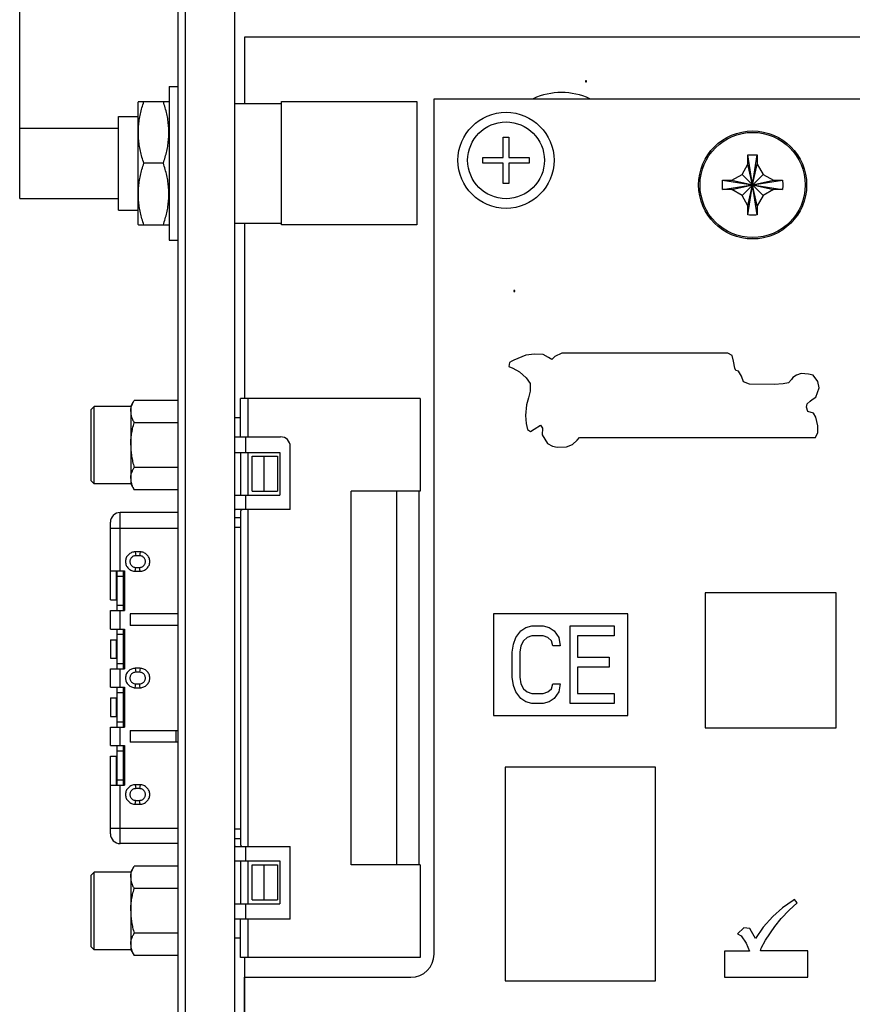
# Model space of a CAD drawing. Header units: inches. Extents: x 0 to 34, y 0 to 22.
# Tile 75 of 84: x 19 to 20.7, y 15 to 17. Entities that reach past the tile are written whole.
import ezdxf

# ---------------------------------------------------------------- set-up
doc = ezdxf.new("R2010")
doc.units = ezdxf.units.IN
doc.header["$LTSCALE"] = 1.87
doc.header["$MEASUREMENT"] = 0
doc.layers.get('0').update_dxf_attribs({"linetype": 'CONTINUOUS'})
doc.layers.add('DATUMCURVES', color=7, linetype='CONTINUOUS')
doc.layers.add('DIMENSIONS', color=7, linetype='CONTINUOUS')
doc.styles.get("Standard").update_dxf_attribs({"font": 'txt', "width": 0.8})
doc.dimstyles.new('DIMSTYLE_1', dxfattribs={"dimtxt": 0.125, "dimasz": 0.18, "dimexe": 0.18, "dimexo": 0.0625, "dimgap": 0.09, "dimtad": 0, "dimtih": 1, "dimtoh": 1, "dimdec": 3, "dimzin": 4, "dimdsep": 46, "dimtxsty": 'STANDARD', "dimblk": '_FILLED', "dimblk1": '_FILLED', "dimblk2": '_FILLED', "dimcen": 0.09, "dimadec": 0, "dimazin": 0, "dimtp": 0.005, "dimtm": 0.005, "dimtfac": 1, "dimtdec": 3, "dimtofl": 0, "dimtmove": 0, "dimatfit": 3, "dimldrblk": '_FILLED', "dimfxl": 1, "dimtolj": 1, "dimtzin": 4, "dimarcsym": 0})

# ---------------------------------------------------------------- blocks, each defined once
blk = doc.blocks.new('_FILLED')
at = {"color": 0, "linetype": 'BYBLOCK'}
blk.add_solid([(0, 0), (-1, 0.174), (-1, -0.174)], dxfattribs=at)
blk = doc.blocks.new('*D2')
at = {"layer": 'DIMENSIONS', "color": 2, "linetype": 'CONTINUOUS'}
for p, q in [((19.0052, 16.7636), (19.0052, 18.5183)), ((26.2074, 16.9), (26.2074, 18.5183)), ((19.0052, 18.3933), (21.8564, 18.3933)), ((26.2074, 18.3933), (23.4064, 18.3933))]:
    blk.add_line(p, q, dxfattribs=at)
at = {"layer": 'DIMENSIONS', "color": 2, "linetype": 'CONTINUOUS', "xscale": 0.18, "yscale": 0.18, "zscale": 0.18, "rotation": 180}
blk.add_blockref('_FILLED', (19.0052, 18.3933), dxfattribs=at)
at = {"layer": 'DIMENSIONS', "color": 2, "linetype": 'CONTINUOUS', "xscale": 0.18, "yscale": 0.18, "zscale": 0.18}
blk.add_blockref('_FILLED', (26.2074, 18.3933), dxfattribs=at)
at = {"layer": 'DIMENSIONS', "color": 2, "linetype": 'CONTINUOUS', "width": 0.8}
for s, p in [('7.202', (21.9189, 18.3308)), ('[', (22.5439, 18.3308)), ('182.94', (22.6439, 18.3308)), (']', (23.2439, 18.3308))]:
    blk.add_text(s, height=0.125, dxfattribs=at).set_placement(p)

msp = doc.modelspace()

# ---------------------------------------------------------------- linework, layer by layer
at = {"color": 7, "linetype": 'CONTINUOUS'}
for p, q in [((19.3412, 13.0787), (19.3412, 17.5217)), ((19.4412, 13.0758), (19.4412, 17.5217)), ((19.3262, 13.4017), (19.3262, 17.5117)), ((19.4612, 16.9571), (19.4612, 16.8226)), ((25.7622, 16.9571), (19.4612, 16.9571)), ((19.3082, 16.8571), (19.3082, 16.5451)), ((19.3082, 16.8571), (19.3262, 16.8571)), ((20.1522, 16.8681), (20.1522, 16.8661)), ((20.1542, 16.8681), (20.1522, 16.8681)), ((20.1522, 16.8661), (20.1542, 16.8661)), ((20.1542, 16.8661), (20.1542, 16.8681)), ((19.2457, 16.8261), (19.2452, 16.8251)), ((19.2452, 16.5771), (19.2452, 16.8251)), ((19.2457, 16.8261), (19.3076, 16.8261)), ((19.3082, 16.8251), (19.3076, 16.8261)), ((19.4412, 16.8226), (19.5362, 16.8226)), ((19.5362, 16.5761), (19.5362, 16.8261)), ((19.5362, 16.8261), (19.8102, 16.8261)), ((19.8102, 16.8261), (19.8102, 16.5761)), ((19.8452, 15.0971), (19.8452, 16.8321)), ((19.8452, 16.8321), (25.3412, 16.8321)), ((19.2052, 16.6061), (19.2052, 16.7961)), ((19.2052, 16.7961), (19.2452, 16.7961)), ((19.0052, 16.6296), (19.0052, 16.7726)), ((19.0052, 16.7726), (19.2052, 16.7726)), ((19.9853, 16.713), (19.9853, 16.7543)), ((19.9853, 16.7543), (19.9971, 16.7543)), ((19.9971, 16.7543), (19.9971, 16.713)), ((20.4817, 16.5962), (20.5006, 16.7179)), ((20.5006, 16.5962), (20.4817, 16.7179)), ((20.4817, 16.6991), (20.4817, 16.7173)), ((20.5007, 16.7173), (20.5007, 16.6991)), ((19.2964, 16.7011), (19.2569, 16.7011)), ((19.9439, 16.7012), (19.9439, 16.713)), ((19.9439, 16.713), (19.9853, 16.713)), ((19.9853, 16.7012), (19.9439, 16.7012)), ((19.9853, 16.6598), (19.9853, 16.7012)), ((19.9971, 16.713), (20.0384, 16.713)), ((19.9971, 16.7012), (19.9971, 16.6598)), ((20.0384, 16.7012), (19.9971, 16.7012)), ((20.0384, 16.713), (20.0384, 16.7012)), ((20.4698, 16.6785), (20.4817, 16.6991)), ((20.4817, 16.6151), (20.5007, 16.6991)), ((20.5007, 16.6151), (20.4817, 16.6991)), ((20.5007, 16.6991), (20.5126, 16.6785)), ((20.4492, 16.6666), (20.4698, 16.6785)), ((20.4698, 16.6357), (20.5126, 16.6785)), ((20.4698, 16.6785), (20.5126, 16.6357)), ((20.5126, 16.6785), (20.5332, 16.6666)), ((19.9971, 16.6598), (19.9853, 16.6598)), ((20.4303, 16.6665), (20.552, 16.6476)), ((20.4303, 16.6476), (20.552, 16.6665)), ((20.4309, 16.6666), (20.4492, 16.6666)), ((20.4492, 16.6666), (20.5332, 16.6476)), ((20.4492, 16.6476), (20.5332, 16.6666)), ((20.5332, 16.6666), (20.5514, 16.6666)), ((20.4492, 16.6476), (20.4309, 16.6476)), ((20.4698, 16.6357), (20.4492, 16.6476)), ((20.4817, 16.6151), (20.4698, 16.6357)), ((20.5126, 16.6357), (20.5007, 16.6151)), ((20.5332, 16.6476), (20.5126, 16.6357)), ((20.5514, 16.6476), (20.5332, 16.6476)), ((19.0052, 16.6296), (19.2052, 16.6296)), ((20.4817, 16.5968), (20.4817, 16.6151)), ((20.5007, 16.6151), (20.5007, 16.5968)), ((19.2052, 16.6061), (19.2452, 16.6061)), ((19.2457, 16.5761), (19.2452, 16.5771)), ((19.2457, 16.5761), (19.3076, 16.5761)), ((19.3082, 16.5771), (19.3076, 16.5761)), ((19.4412, 16.5796), (19.5362, 16.5796)), ((19.4612, 16.5796), (19.4612, 16.224)), ((19.8102, 16.5761), (19.5362, 16.5761)), ((19.3082, 16.5451), (19.3262, 16.5451)), ((20.0072, 16.4431), (20.0072, 16.4411)), ((20.0092, 16.4431), (20.0072, 16.4431)), ((20.0072, 16.4411), (20.0092, 16.4411)), ((20.0092, 16.4411), (20.0092, 16.4431)), ((20.1045, 16.3159), (20.09, 16.3093)), ((20.4408, 16.3159), (20.1045, 16.3159)), ((20.4494, 16.3113), (20.4408, 16.3159)), ((19.9981, 16.2967), (19.9968, 16.2888)), ((20.0028, 16.2994), (19.9981, 16.2967)), ((20.0067, 16.302), (20.0028, 16.2994)), ((20.0312, 16.3119), (20.0067, 16.302)), ((20.049, 16.3139), (20.0312, 16.3119)), ((20.0662, 16.3132), (20.049, 16.3139)), ((20.0774, 16.3073), (20.0662, 16.3132)), ((20.084, 16.3033), (20.0774, 16.3073)), ((20.09, 16.3093), (20.084, 16.3033)), ((20.4527, 16.3), (20.4494, 16.3113)), ((20.4553, 16.2855), (20.4527, 16.3)), ((19.9968, 16.2888), (20.0048, 16.2855)), ((20.0048, 16.2855), (20.0186, 16.2782)), ((20.0186, 16.2782), (20.0318, 16.2657)), ((20.4573, 16.2809), (20.4553, 16.2855)), ((20.4626, 16.2795), (20.4573, 16.2809)), ((20.4685, 16.2696), (20.4626, 16.2795)), ((20.0318, 16.2657), (20.0404, 16.2544)), ((20.4725, 16.2577), (20.4685, 16.2696)), ((20.4851, 16.2531), (20.4725, 16.2577)), ((20.5637, 16.2558), (20.5531, 16.2538)), ((20.5703, 16.2624), (20.5637, 16.2558)), ((20.5729, 16.2663), (20.5703, 16.2624)), ((20.5802, 16.271), (20.5729, 16.2663)), ((20.5894, 16.2749), (20.5802, 16.271)), ((20.6046, 16.2736), (20.5894, 16.2749)), ((20.6139, 16.271), (20.6046, 16.2736)), ((20.6231, 16.2584), (20.6139, 16.271)), ((20.6264, 16.2459), (20.6231, 16.2584)), ((20.0404, 16.2392), (20.0371, 16.2254)), ((20.0404, 16.2544), (20.0404, 16.2392)), ((20.5346, 16.2525), (20.4851, 16.2531)), ((20.5531, 16.2538), (20.5346, 16.2525)), ((20.6192, 16.2267), (20.6264, 16.2459)), ((19.2302, 16.208), (19.2372, 16.2202)), ((19.3262, 16.2202), (19.2372, 16.2202)), ((19.453, 16.1462), (19.4529, 16.224)), ((19.8171, 16.224), (19.4529, 16.224)), ((19.4687, 16.1462), (19.4687, 16.224)), ((19.8171, 16.224), (19.8171, 16.036)), ((20.0371, 16.2254), (20.0325, 16.2115)), ((20.602, 16.2135), (20.6079, 16.2188)), ((20.6079, 16.2188), (20.6119, 16.2221)), ((20.6119, 16.2221), (20.6192, 16.2267)), ((19.1502, 16.202), (19.1562, 16.208)), ((19.1502, 16.057), (19.1502, 16.202)), ((19.1562, 16.051), (19.1562, 16.208)), ((19.2302, 16.208), (19.1562, 16.208)), ((19.2302, 16.208), (19.2302, 16.051)), ((20.0325, 16.2115), (20.0305, 16.1897)), ((20.6007, 16.2062), (20.602, 16.2135)), ((20.6033, 16.1976), (20.6007, 16.2062)), ((20.6146, 16.1943), (20.6033, 16.1976)), ((19.4529, 16.1845), (19.4412, 16.1845)), ((20.0305, 16.1897), (20.0318, 16.1732)), ((20.6192, 16.1864), (20.6146, 16.1943)), ((20.6231, 16.1686), (20.6192, 16.1864)), ((19.3262, 16.1748), (19.2372, 16.1748)), ((20.0318, 16.1732), (20.0345, 16.1613)), ((20.0345, 16.1613), (20.0411, 16.1573)), ((20.0411, 16.1573), (20.0484, 16.1619)), ((20.0484, 16.1619), (20.0609, 16.1699)), ((20.0609, 16.1699), (20.0649, 16.1639)), ((20.0649, 16.1639), (20.0642, 16.1501)), ((20.6231, 16.1553), (20.6231, 16.1686)), ((19.4412, 16.1462), (19.5341, 16.1462)), ((19.4628, 16.1462), (19.4628, 16.1147)), ((20.0642, 16.1501), (20.0754, 16.1329)), ((20.1257, 16.1309), (20.1356, 16.1395)), ((20.1356, 16.1395), (20.1402, 16.1448)), ((20.1402, 16.1448), (20.6185, 16.1448)), ((20.6185, 16.1448), (20.6231, 16.1553)), ((19.5538, 15.9986), (19.5538, 16.1266)), ((20.0754, 16.1329), (20.0854, 16.1276)), ((20.0854, 16.1276), (20.0946, 16.1256)), ((20.0946, 16.1256), (20.1138, 16.1263)), ((20.1138, 16.1263), (20.1257, 16.1309)), ((19.4412, 16.1147), (19.5327, 16.1147)), ((19.453, 16.1147), (19.453, 16.0281)), ((19.4687, 16.0281), (19.4687, 16.1147)), ((19.4766, 16.036), (19.4766, 16.1069)), ((19.4766, 16.1069), (19.5277, 16.1069)), ((19.5002, 16.1069), (19.5002, 16.036)), ((19.5277, 16.1069), (19.5277, 16.036)), ((19.5327, 16.1147), (19.5327, 16.0281)), ((19.3262, 16.0842), (19.2372, 16.0842)), ((19.1502, 16.057), (19.1562, 16.051)), ((19.2302, 16.051), (19.1562, 16.051)), ((19.2302, 16.051), (19.2372, 16.0389)), ((19.3262, 16.0389), (19.2372, 16.0389)), ((19.4766, 16.036), (19.5277, 16.036)), ((19.6773, 15.2781), (19.6773, 16.036)), ((19.8171, 16.036), (19.6773, 16.036)), ((19.7699, 15.2781), (19.7699, 16.036)), ((19.8152, 15.2781), (19.8152, 16.036)), ((19.4412, 16.0281), (19.5327, 16.0281)), ((19.4628, 16.0281), (19.4628, 15.9986)), ((19.5538, 15.9986), (19.4426, 15.9986)), ((19.4687, 15.3155), (19.4687, 15.9986)), ((19.2089, 15.8746), (19.2089, 15.9927)), ((19.3262, 15.9927), (19.2089, 15.9927)), ((19.4412, 15.9829), (19.453, 15.9829)), ((19.453, 15.9907), (19.453, 15.3234)), ((19.1892, 15.8155), (19.1892, 15.973)), ((19.1892, 15.9612), (19.3262, 15.9612)), ((19.4412, 15.9632), (19.453, 15.9632)), ((19.2394, 15.913), (19.2404, 15.9051)), ((19.2492, 15.913), (19.2394, 15.913)), ((19.2482, 15.9051), (19.2404, 15.9051)), ((19.2492, 15.913), (19.2482, 15.9051)), ((19.2394, 15.8736), (19.2404, 15.8815)), ((19.2404, 15.8815), (19.2482, 15.8815)), ((19.2492, 15.8736), (19.2482, 15.8815)), ((19.1892, 15.8746), (19.2177, 15.8746)), ((19.201, 15.8746), (19.201, 15.8155)), ((19.2029, 15.7939), (19.2029, 15.8746)), ((19.2029, 15.8638), (19.2147, 15.8638)), ((19.2147, 15.8746), (19.2147, 15.7939)), ((19.2177, 15.8746), (19.2177, 15.7939)), ((19.2394, 15.8736), (19.2492, 15.8736)), ((20.3949, 15.8301), (20.3949, 15.5559)), ((20.6607, 15.8301), (20.3949, 15.8301)), ((20.6607, 15.5559), (20.6607, 15.8301)), ((19.1892, 15.8155), (19.2029, 15.8155)), ((19.2029, 15.8047), (19.2147, 15.8047)), ((19.1892, 15.7565), (19.1892, 15.7939)), ((19.1892, 15.7939), (19.2177, 15.7939)), ((19.2089, 15.7565), (19.2089, 15.7939)), ((19.2288, 15.787), (19.2288, 15.7634)), ((19.3262, 15.787), (19.2288, 15.787)), ((19.9655, 15.7876), (19.9655, 15.5811)), ((20.2379, 15.7876), (19.9655, 15.7876)), ((20.2379, 15.5811), (20.2379, 15.7876)), ((19.1892, 15.7565), (19.2177, 15.7565)), ((19.2029, 15.6758), (19.2029, 15.7565)), ((19.2147, 15.7565), (19.2147, 15.6758)), ((19.2177, 15.7565), (19.2177, 15.6758)), ((19.3262, 15.7634), (19.2288, 15.7634)), ((19.2029, 15.7457), (19.2147, 15.7457)), ((19.1892, 15.7348), (19.1892, 15.6974)), ((19.1892, 15.7348), (19.2029, 15.7348)), ((19.201, 15.7348), (19.201, 15.6974)), ((19.1892, 15.6974), (19.2029, 15.6974)), ((19.2029, 15.6866), (19.2147, 15.6866)), ((19.2394, 15.6768), (19.2404, 15.6689)), ((19.2492, 15.6768), (19.2394, 15.6768)), ((19.2492, 15.6768), (19.2482, 15.6689)), ((19.1892, 15.6384), (19.1892, 15.6758)), ((19.1892, 15.6758), (19.2177, 15.6758)), ((19.2089, 15.6384), (19.2089, 15.6758)), ((19.2482, 15.6689), (19.2404, 15.6689)), ((19.1892, 15.6384), (19.2177, 15.6384)), ((19.2029, 15.5577), (19.2029, 15.6384)), ((19.2147, 15.6384), (19.2147, 15.5577)), ((19.2177, 15.6384), (19.2177, 15.5577)), ((19.2394, 15.6374), (19.2404, 15.6453)), ((19.2394, 15.6374), (19.2492, 15.6374)), ((19.2404, 15.6453), (19.2482, 15.6453)), ((19.2492, 15.6374), (19.2482, 15.6453)), ((19.1892, 15.6167), (19.1892, 15.5793)), ((19.1892, 15.6167), (19.2029, 15.6167)), ((19.201, 15.6167), (19.201, 15.5793)), ((19.2029, 15.6275), (19.2147, 15.6275)), ((19.1892, 15.5793), (19.2029, 15.5793)), ((19.9655, 15.5811), (20.2379, 15.5811)), ((19.1892, 15.5203), (19.1892, 15.5577)), ((19.1892, 15.5577), (19.2177, 15.5577)), ((19.2029, 15.5685), (19.2147, 15.5685)), ((19.2089, 15.5203), (19.2089, 15.5577)), ((19.2288, 15.5508), (19.2288, 15.5272)), ((19.2288, 15.5508), (19.3262, 15.5508)), ((19.3224, 15.5272), (19.3224, 15.5508)), ((20.3949, 15.5559), (20.6607, 15.5559)), ((19.1892, 15.5203), (19.2177, 15.5203)), ((19.2029, 15.4396), (19.2029, 15.5203)), ((19.2147, 15.5203), (19.2147, 15.4396)), ((19.2177, 15.5203), (19.2177, 15.4396)), ((19.3262, 15.5272), (19.2288, 15.5272)), ((19.1892, 15.3411), (19.1892, 15.4986)), ((19.1892, 15.4986), (19.2029, 15.4986)), ((19.201, 15.4986), (19.201, 15.4396)), ((19.2029, 15.5094), (19.2147, 15.5094)), ((19.9894, 15.4763), (19.9894, 15.0432)), ((20.2944, 15.4763), (19.9894, 15.4763)), ((20.2944, 15.0432), (20.2944, 15.4763)), ((19.1892, 15.4396), (19.2177, 15.4396)), ((19.2029, 15.4504), (19.2147, 15.4504)), ((19.2089, 15.3214), (19.2089, 15.4396)), ((19.2394, 15.4405), (19.2404, 15.4327)), ((19.2492, 15.4405), (19.2394, 15.4405)), ((19.2492, 15.4405), (19.2482, 15.4327)), ((19.2482, 15.4327), (19.2404, 15.4327)), ((19.2394, 15.4012), (19.2404, 15.409)), ((19.2394, 15.4012), (19.2492, 15.4012)), ((19.2404, 15.409), (19.2482, 15.409)), ((19.2492, 15.4012), (19.2482, 15.409)), ((19.1892, 15.3529), (19.3262, 15.3529)), ((19.4412, 15.351), (19.453, 15.351)), ((19.3262, 15.3214), (19.2089, 15.3214)), ((19.4412, 15.3313), (19.453, 15.3313)), ((19.4426, 15.3155), (19.5538, 15.3155)), ((19.4628, 15.3155), (19.4628, 15.286)), ((19.5538, 15.1679), (19.5538, 15.3155)), ((19.4412, 15.286), (19.5327, 15.286)), ((19.453, 15.286), (19.453, 15.1994)), ((19.4687, 15.1994), (19.4687, 15.286)), ((19.4766, 15.2073), (19.4766, 15.2781)), ((19.4766, 15.2781), (19.5277, 15.2781)), ((19.5002, 15.2781), (19.5002, 15.2073)), ((19.5277, 15.2781), (19.5277, 15.2073)), ((19.5327, 15.286), (19.5327, 15.1994)), ((19.8171, 15.2781), (19.6773, 15.2781)), ((19.8171, 15.2781), (19.8171, 15.0901)), ((19.1502, 15.2571), (19.1562, 15.2631)), ((19.1502, 15.1121), (19.1502, 15.2571)), ((19.1562, 15.1061), (19.1562, 15.2631)), ((19.2302, 15.2631), (19.1562, 15.2631)), ((19.2302, 15.2631), (19.2372, 15.2753)), ((19.2302, 15.2631), (19.2302, 15.1061)), ((19.3262, 15.2753), (19.2372, 15.2753)), ((19.3262, 15.23), (19.2372, 15.23)), ((19.4412, 15.1994), (19.5327, 15.1994)), ((19.4628, 15.1994), (19.4628, 15.1679)), ((19.4766, 15.2073), (19.5277, 15.2073)), ((20.5732, 15.2061), (20.5517, 15.1911)), ((20.5652, 15.1861), (20.5812, 15.2011)), ((20.5762, 15.2081), (20.5732, 15.2061)), ((20.5812, 15.2011), (20.5762, 15.2081)), ((20.5517, 15.1911), (20.5322, 15.1731)), ((20.5492, 15.1691), (20.5652, 15.1861)), ((19.5538, 15.1679), (19.4412, 15.1679)), ((19.4529, 15.0901), (19.453, 15.1679)), ((19.4687, 15.0901), (19.4687, 15.1679)), ((20.5322, 15.1731), (20.5127, 15.1521)), ((20.5362, 15.1531), (20.5492, 15.1691)), ((19.3262, 15.1393), (19.2372, 15.1393)), ((20.4732, 15.1501), (20.4607, 15.1381)), ((20.4607, 15.1381), (20.4682, 15.1341)), ((20.4852, 15.1491), (20.4732, 15.1501)), ((20.4892, 15.1431), (20.4852, 15.1491)), ((20.4969, 15.1291), (20.4892, 15.1431)), ((20.5127, 15.1521), (20.4969, 15.1291)), ((20.5172, 15.1251), (20.5362, 15.1531)), ((19.4529, 15.1296), (19.4412, 15.1296)), ((20.4682, 15.1341), (20.4782, 15.1191)), ((20.4782, 15.1191), (20.4847, 15.1028)), ((20.5082, 15.1091), (20.5172, 15.1251)), ((19.1502, 15.1121), (19.1562, 15.1061)), ((19.2302, 15.1061), (19.1562, 15.1061)), ((19.2302, 15.1061), (19.2372, 15.094)), ((20.4342, 15.1028), (20.4342, 15.0507)), ((20.4847, 15.1028), (20.4342, 15.1028)), ((20.5072, 15.1041), (20.5082, 15.1091)), ((20.6033, 15.1041), (20.5072, 15.1041)), ((20.6033, 15.0507), (20.6033, 15.1041)), ((19.3262, 15.094), (19.2372, 15.094)), ((19.8171, 15.0901), (19.4529, 15.0901)), ((19.4612, 15.0901), (19.4612, 13.4301)), ((19.4612, 13.4821), (19.4612, 15.0501)), ((19.4612, 15.0501), (19.7982, 15.0501)), ((19.4612, 15.0501), (19.7982, 15.0501)), ((19.9894, 15.0432), (20.2944, 15.0432)), ((20.4342, 15.0507), (20.6033, 15.0507))]:
    msp.add_line(p, q, dxfattribs=at)
for centre, radius in [((19.9912, 16.7071), 0.0974), ((19.9912, 16.7071), 0.0778), ((20.4912, 16.6571), 0.1095), ((20.4912, 16.6571), 0.1067)]:
    msp.add_circle(centre, radius, dxfattribs=at)
for centre, radius, start, end in [((20.1037, 16.7071), 0.1375, 65.39, 114.61), ((19.5341, 16.1266), 0.0197, 0, 90), ((19.2089, 15.973), 0.0197, 90, 180), ((19.2089, 15.3411), 0.0197, 180, 270), ((19.7982, 15.0971), 0.047, 270, 360), ((19.7982, 15.0971), 0.047, 270, 360)]:
    msp.add_arc(centre, radius, start, end, dxfattribs=at)
for points, knots in [([(19.2569, 16.7011), (19.2555, 16.7052), (19.253, 16.7134), (19.2499, 16.7258), (19.2475, 16.7383), (19.2461, 16.7509), (19.2456, 16.7636), (19.2461, 16.7762), (19.2475, 16.7888), (19.2499, 16.8013), (19.253, 16.8137), (19.2555, 16.822), (19.2569, 16.8261)], [0, 0, 0, 0, 0.102026, 0.20215, 0.301632, 0.40087, 0.5, 0.59913, 0.698368, 0.79785, 0.897974, 1, 1, 1, 1]), ([(19.2964, 16.7011), (19.2978, 16.7052), (19.3003, 16.7134), (19.3035, 16.7258), (19.3058, 16.7383), (19.3073, 16.7509), (19.3077, 16.7636), (19.3073, 16.7762), (19.3058, 16.7888), (19.3035, 16.8013), (19.3003, 16.8137), (19.2978, 16.822), (19.2964, 16.8261)], [0, 0, 0, 0, 0.102026, 0.20215, 0.301632, 0.40087, 0.5, 0.59913, 0.698368, 0.79785, 0.897974, 1, 1, 1, 1]), ([(20.4817, 16.7179), (20.4838, 16.718), (20.488, 16.7181), (20.4943, 16.7181), (20.4985, 16.718), (20.5006, 16.7179)], [0, 0, 0, 0, 0.332868, 0.667132, 1, 1, 1, 1]), ([(20.4817, 16.7173), (20.4817, 16.7174), (20.4817, 16.7176), (20.4817, 16.7178), (20.4817, 16.7179)], [0, 0, 0, 0, 0.49984, 1, 1, 1, 1]), ([(20.5006, 16.7179), (20.5006, 16.7178), (20.5006, 16.7176), (20.5007, 16.7174), (20.5007, 16.7173)], [0, 0, 0, 0, 0.500165, 1, 1, 1, 1]), ([(19.2569, 16.5761), (19.2555, 16.5802), (19.253, 16.5884), (19.2499, 16.6008), (19.2475, 16.6133), (19.2461, 16.6259), (19.2456, 16.6386), (19.2461, 16.6512), (19.2475, 16.6638), (19.2499, 16.6763), (19.253, 16.6887), (19.2555, 16.697), (19.2569, 16.7011)], [0, 0, 0, 0, 0.102026, 0.20215, 0.301632, 0.40087, 0.5, 0.59913, 0.698368, 0.79785, 0.897974, 1, 1, 1, 1]), ([(19.2964, 16.5761), (19.2978, 16.5802), (19.3003, 16.5884), (19.3035, 16.6008), (19.3058, 16.6133), (19.3073, 16.6259), (19.3077, 16.6386), (19.3073, 16.6512), (19.3058, 16.6638), (19.3035, 16.6763), (19.3003, 16.6887), (19.2978, 16.697), (19.2964, 16.7011)], [0, 0, 0, 0, 0.102026, 0.20215, 0.301632, 0.40087, 0.5, 0.59913, 0.698368, 0.79785, 0.897974, 1, 1, 1, 1]), ([(20.4302, 16.6571), (20.4302, 16.6581), (20.4302, 16.6602), (20.4302, 16.6634), (20.4303, 16.6655), (20.4303, 16.6665)], [0, 0, 0, 0, 0.334929, 0.668171, 1, 1, 1, 1]), ([(20.4303, 16.6476), (20.4303, 16.6486), (20.4302, 16.6507), (20.4302, 16.6539), (20.4302, 16.656), (20.4302, 16.6571)], [0, 0, 0, 0, 0.331756, 0.665006, 1, 1, 1, 1]), ([(20.4303, 16.6665), (20.4304, 16.6666), (20.4306, 16.6666), (20.4308, 16.6666), (20.4309, 16.6666)], [0, 0, 0, 0, 0.500165, 1, 1, 1, 1]), ([(20.5514, 16.6666), (20.5515, 16.6666), (20.5517, 16.6666), (20.5519, 16.6666), (20.552, 16.6665)], [0, 0, 0, 0, 0.500074, 1, 1, 1, 1]), ([(20.552, 16.6665), (20.552, 16.6655), (20.5521, 16.6634), (20.5521, 16.6602), (20.5522, 16.6581), (20.5522, 16.6571)], [0, 0, 0, 0, 0.331756, 0.665006, 1, 1, 1, 1]), ([(20.5522, 16.6571), (20.5522, 16.656), (20.5521, 16.6539), (20.5521, 16.6507), (20.552, 16.6486), (20.552, 16.6476)], [0, 0, 0, 0, 0.334929, 0.668171, 1, 1, 1, 1]), ([(20.4309, 16.6476), (20.4308, 16.6476), (20.4306, 16.6476), (20.4304, 16.6476), (20.4303, 16.6476)], [0, 0, 0, 0, 0.500074, 1, 1, 1, 1]), ([(20.552, 16.6476), (20.5519, 16.6476), (20.5517, 16.6476), (20.5515, 16.6476), (20.5514, 16.6476)], [0, 0, 0, 0, 0.49993, 1, 1, 1, 1]), ([(20.4817, 16.5962), (20.4817, 16.5963), (20.4817, 16.5965), (20.4817, 16.5967), (20.4817, 16.5968)], [0, 0, 0, 0, 0.49996, 1, 1, 1, 1]), ([(20.5006, 16.5962), (20.4985, 16.5962), (20.4943, 16.5961), (20.488, 16.5961), (20.4838, 16.5962), (20.4817, 16.5962)], [0, 0, 0, 0, 0.332868, 0.667132, 1, 1, 1, 1]), ([(20.5007, 16.5968), (20.5007, 16.5967), (20.5006, 16.5965), (20.5006, 16.5963), (20.5006, 16.5962)], [0, 0, 0, 0, 0.500045, 1, 1, 1, 1]), ([(19.2302, 16.1975), (19.2302, 16.1994), (19.2305, 16.2031), (19.2319, 16.2088), (19.2341, 16.2145), (19.2361, 16.2182), (19.2372, 16.2202)], [0, 0, 0, 0, 0.232409, 0.47134, 0.724197, 1, 1, 1, 1]), ([(19.2302, 16.1975), (19.2302, 16.1956), (19.2305, 16.1919), (19.2319, 16.1862), (19.2341, 16.1805), (19.2361, 16.1767), (19.2372, 16.1748)], [0, 0, 0, 0, 0.232484, 0.471435, 0.724204, 1, 1, 1, 1]), ([(19.2302, 16.1295), (19.2302, 16.1332), (19.2305, 16.1407), (19.2318, 16.1519), (19.2341, 16.1633), (19.2361, 16.1709), (19.2372, 16.1748)], [0, 0, 0, 0, 0.241721, 0.485718, 0.736202, 1, 1, 1, 1]), ([(19.2302, 16.1295), (19.2302, 16.1258), (19.2305, 16.1184), (19.2318, 16.1071), (19.2341, 16.0957), (19.2361, 16.0881), (19.2372, 16.0842)], [0, 0, 0, 0, 0.241798, 0.485814, 0.736209, 1, 1, 1, 1]), ([(19.2302, 16.0615), (19.2302, 16.0634), (19.2305, 16.0672), (19.2319, 16.0728), (19.2341, 16.0785), (19.2361, 16.0823), (19.2372, 16.0842)], [0, 0, 0, 0, 0.232409, 0.47134, 0.724197, 1, 1, 1, 1]), ([(19.2302, 16.0615), (19.2302, 16.0597), (19.2304, 16.0562), (19.2312, 16.0529), (19.2317, 16.0514)], [0, 0, 0, 0, 0.541599, 1, 1, 1, 1]), ([(19.2317, 16.0514), (19.2317, 16.051), (19.2324, 16.0488), (19.2341, 16.0445), (19.2361, 16.0408), (19.2372, 16.0389)], [0, 0, 0, 0, 0.073903, 0.516779, 1, 1, 1, 1]), ([(19.4416, 15.9979), (19.4417, 15.9981), (19.442, 15.9985), (19.4424, 15.9986), (19.4426, 15.9986)], [0, 0, 0, 0, 0.527974, 1, 1, 1, 1]), ([(19.4569, 15.9986), (19.4564, 15.9986), (19.4555, 15.9986), (19.4543, 15.9981), (19.4535, 15.9973), (19.4531, 15.996), (19.453, 15.9945), (19.453, 15.9927), (19.453, 15.9914), (19.453, 15.9907)], [0, 0, 0, 0, 0.148679, 0.259657, 0.359721, 0.477042, 0.626659, 0.805712, 1, 1, 1, 1]), ([(19.2394, 15.913), (19.2381, 15.913), (19.2356, 15.9127), (19.2319, 15.9116), (19.2284, 15.9097), (19.2254, 15.9072), (19.2229, 15.9043), (19.2211, 15.901), (19.22, 15.8972), (19.2197, 15.8933), (19.22, 15.8893), (19.2211, 15.8856), (19.2229, 15.8823), (19.2254, 15.8793), (19.2284, 15.8769), (19.2319, 15.875), (19.2356, 15.8739), (19.2381, 15.8736), (19.2394, 15.8736)], [0, 0, 0, 0, 0.061086, 0.124222, 0.18846, 0.25193, 0.31259, 0.372954, 0.435402, 0.500097, 0.564803, 0.627244, 0.687469, 0.748077, 0.811537, 0.875778, 0.938914, 1, 1, 1, 1]), ([(19.2404, 15.9051), (19.2395, 15.9051), (19.2377, 15.9049), (19.2352, 15.904), (19.2329, 15.9026), (19.231, 15.9007), (19.2297, 15.8985), (19.2288, 15.896), (19.2285, 15.8933), (19.2288, 15.8906), (19.2297, 15.8881), (19.231, 15.8859), (19.2329, 15.884), (19.2352, 15.8826), (19.2377, 15.8817), (19.2395, 15.8815), (19.2404, 15.8815)], [0, 0, 0, 0, 0.07091, 0.143083, 0.216014, 0.28669, 0.356144, 0.426725, 0.500002, 0.573281, 0.643861, 0.713313, 0.783987, 0.856917, 0.92909, 1, 1, 1, 1]), ([(19.2482, 15.8815), (19.2491, 15.8815), (19.2509, 15.8817), (19.2534, 15.8826), (19.2557, 15.884), (19.2576, 15.8859), (19.259, 15.8881), (19.2598, 15.8906), (19.2601, 15.8933), (19.2598, 15.896), (19.259, 15.8985), (19.2576, 15.9007), (19.2557, 15.9026), (19.2534, 15.904), (19.2509, 15.9049), (19.2491, 15.9051), (19.2482, 15.9051)], [0, 0, 0, 0, 0.07091, 0.143083, 0.216014, 0.28669, 0.356144, 0.426725, 0.500002, 0.573281, 0.643861, 0.713313, 0.783987, 0.856917, 0.92909, 1, 1, 1, 1]), ([(19.2492, 15.8736), (19.2505, 15.8736), (19.253, 15.8739), (19.2568, 15.875), (19.2603, 15.8769), (19.2633, 15.8793), (19.2657, 15.8823), (19.2675, 15.8856), (19.2686, 15.8893), (19.2689, 15.8933), (19.2686, 15.8972), (19.2675, 15.901), (19.2657, 15.9043), (19.2633, 15.9072), (19.2603, 15.9097), (19.2568, 15.9116), (19.253, 15.9127), (19.2505, 15.913), (19.2492, 15.913)], [0, 0, 0, 0, 0.061086, 0.124222, 0.18846, 0.25193, 0.31259, 0.372954, 0.435402, 0.500097, 0.564803, 0.627244, 0.687469, 0.748077, 0.811537, 0.875778, 0.938914, 1, 1, 1, 1]), ([(19.2394, 15.6768), (19.2381, 15.6768), (19.2356, 15.6765), (19.2319, 15.6753), (19.2284, 15.6735), (19.2254, 15.671), (19.2229, 15.6681), (19.2211, 15.6647), (19.22, 15.661), (19.2197, 15.6571), (19.22, 15.6531), (19.2211, 15.6494), (19.2229, 15.6461), (19.2254, 15.6431), (19.2284, 15.6407), (19.2319, 15.6388), (19.2356, 15.6376), (19.2381, 15.6374), (19.2394, 15.6374)], [0, 0, 0, 0, 0.061086, 0.124222, 0.18846, 0.25193, 0.31259, 0.372954, 0.435402, 0.500097, 0.564803, 0.627244, 0.687469, 0.748077, 0.811537, 0.875778, 0.938914, 1, 1, 1, 1]), ([(19.2492, 15.6374), (19.2505, 15.6374), (19.253, 15.6376), (19.2568, 15.6388), (19.2603, 15.6407), (19.2633, 15.6431), (19.2657, 15.6461), (19.2675, 15.6494), (19.2686, 15.6531), (19.2689, 15.6571), (19.2686, 15.661), (19.2675, 15.6647), (19.2657, 15.6681), (19.2633, 15.671), (19.2603, 15.6735), (19.2568, 15.6753), (19.253, 15.6765), (19.2505, 15.6768), (19.2492, 15.6768)], [0, 0, 0, 0, 0.061086, 0.124222, 0.18846, 0.25193, 0.31259, 0.372954, 0.435402, 0.500097, 0.564803, 0.627244, 0.687469, 0.748077, 0.811537, 0.875778, 0.938914, 1, 1, 1, 1]), ([(19.2404, 15.6689), (19.2395, 15.6689), (19.2377, 15.6687), (19.2352, 15.6678), (19.2329, 15.6664), (19.231, 15.6645), (19.2297, 15.6623), (19.2288, 15.6598), (19.2285, 15.6571), (19.2288, 15.6544), (19.2297, 15.6519), (19.231, 15.6497), (19.2329, 15.6478), (19.2352, 15.6464), (19.2377, 15.6455), (19.2395, 15.6453), (19.2404, 15.6453)], [0, 0, 0, 0, 0.07091, 0.143083, 0.216014, 0.28669, 0.356144, 0.426725, 0.500002, 0.573281, 0.643861, 0.713313, 0.783987, 0.856917, 0.92909, 1, 1, 1, 1]), ([(19.2482, 15.6453), (19.2491, 15.6453), (19.2509, 15.6455), (19.2534, 15.6464), (19.2557, 15.6478), (19.2576, 15.6497), (19.259, 15.6519), (19.2598, 15.6544), (19.2601, 15.6571), (19.2598, 15.6598), (19.259, 15.6623), (19.2576, 15.6645), (19.2557, 15.6664), (19.2534, 15.6678), (19.2509, 15.6687), (19.2491, 15.6689), (19.2482, 15.6689)], [0, 0, 0, 0, 0.07091, 0.143083, 0.216014, 0.28669, 0.356144, 0.426725, 0.500002, 0.573281, 0.643861, 0.713313, 0.783987, 0.856917, 0.92909, 1, 1, 1, 1]), ([(19.2394, 15.4405), (19.2381, 15.4405), (19.2356, 15.4403), (19.2319, 15.4391), (19.2284, 15.4373), (19.2254, 15.4348), (19.2229, 15.4319), (19.2211, 15.4285), (19.22, 15.4248), (19.2197, 15.4208), (19.22, 15.4169), (19.2211, 15.4132), (19.2229, 15.4098), (19.2254, 15.4069), (19.2284, 15.4044), (19.2319, 15.4026), (19.2356, 15.4014), (19.2381, 15.4012), (19.2394, 15.4012)], [0, 0, 0, 0, 0.061086, 0.124222, 0.18846, 0.25193, 0.31259, 0.372954, 0.435402, 0.500097, 0.564803, 0.627244, 0.687469, 0.748077, 0.811537, 0.875778, 0.938914, 1, 1, 1, 1]), ([(19.2492, 15.4012), (19.2505, 15.4012), (19.253, 15.4014), (19.2568, 15.4026), (19.2603, 15.4044), (19.2633, 15.4069), (19.2657, 15.4098), (19.2675, 15.4132), (19.2686, 15.4169), (19.2689, 15.4209), (19.2686, 15.4248), (19.2675, 15.4285), (19.2657, 15.4319), (19.2633, 15.4348), (19.2603, 15.4373), (19.2568, 15.4391), (19.253, 15.4403), (19.2505, 15.4405), (19.2492, 15.4405)], [0, 0, 0, 0, 0.061086, 0.124222, 0.18846, 0.25193, 0.31259, 0.372954, 0.435402, 0.500097, 0.564803, 0.627244, 0.687469, 0.748077, 0.811537, 0.875778, 0.938914, 1, 1, 1, 1]), ([(19.2404, 15.4327), (19.2395, 15.4327), (19.2377, 15.4325), (19.2352, 15.4316), (19.2329, 15.4301), (19.231, 15.4283), (19.2297, 15.426), (19.2288, 15.4235), (19.2285, 15.4209), (19.2288, 15.4182), (19.2297, 15.4157), (19.231, 15.4134), (19.2329, 15.4116), (19.2352, 15.4101), (19.2377, 15.4092), (19.2395, 15.409), (19.2404, 15.409)], [0, 0, 0, 0, 0.07091, 0.143083, 0.216014, 0.28669, 0.356144, 0.426725, 0.500002, 0.573281, 0.643861, 0.713313, 0.783987, 0.856917, 0.92909, 1, 1, 1, 1]), ([(19.2482, 15.409), (19.2491, 15.409), (19.2509, 15.4092), (19.2534, 15.4101), (19.2557, 15.4116), (19.2576, 15.4134), (19.259, 15.4157), (19.2598, 15.4182), (19.2601, 15.4209), (19.2598, 15.4235), (19.259, 15.426), (19.2576, 15.4283), (19.2557, 15.4301), (19.2534, 15.4316), (19.2509, 15.4325), (19.2491, 15.4327), (19.2482, 15.4327)], [0, 0, 0, 0, 0.07091, 0.143083, 0.216014, 0.28669, 0.356144, 0.426725, 0.500002, 0.573281, 0.643861, 0.713313, 0.783987, 0.856917, 0.92909, 1, 1, 1, 1]), ([(19.453, 15.3234), (19.453, 15.3227), (19.453, 15.3215), (19.453, 15.3196), (19.4531, 15.3181), (19.4535, 15.3169), (19.4543, 15.316), (19.4555, 15.3156), (19.4564, 15.3155), (19.4569, 15.3155)], [0, 0, 0, 0, 0.194295, 0.373348, 0.522964, 0.640284, 0.740345, 0.85132, 1, 1, 1, 1]), ([(19.4426, 15.3155), (19.4424, 15.3155), (19.442, 15.3157), (19.4417, 15.3161), (19.4416, 15.3163)], [0, 0, 0, 0, 0.472026, 1, 1, 1, 1]), ([(19.2302, 15.2526), (19.2302, 15.2545), (19.2305, 15.2582), (19.2319, 15.2639), (19.2341, 15.2696), (19.2361, 15.2734), (19.2372, 15.2753)], [0, 0, 0, 0, 0.232409, 0.47134, 0.724197, 1, 1, 1, 1]), ([(19.2302, 15.2526), (19.2302, 15.2508), (19.2305, 15.247), (19.2319, 15.2413), (19.2341, 15.2356), (19.2361, 15.2319), (19.2372, 15.23)], [0, 0, 0, 0, 0.232484, 0.471435, 0.724204, 1, 1, 1, 1]), ([(19.2302, 15.1846), (19.2302, 15.1883), (19.2305, 15.1958), (19.2318, 15.207), (19.2341, 15.2184), (19.2361, 15.2261), (19.2372, 15.23)], [0, 0, 0, 0, 0.241721, 0.485718, 0.736202, 1, 1, 1, 1]), ([(19.2302, 15.1846), (19.2302, 15.1809), (19.2305, 15.1735), (19.2318, 15.1623), (19.2341, 15.1508), (19.2361, 15.1432), (19.2372, 15.1393)], [0, 0, 0, 0, 0.241798, 0.485814, 0.736209, 1, 1, 1, 1]), ([(19.2302, 15.1166), (19.2302, 15.1185), (19.2305, 15.1223), (19.2319, 15.1279), (19.2341, 15.1337), (19.2361, 15.1374), (19.2372, 15.1393)], [0, 0, 0, 0, 0.232409, 0.47134, 0.724197, 1, 1, 1, 1]), ([(19.2302, 15.1166), (19.2302, 15.1148), (19.2304, 15.1114), (19.2312, 15.108), (19.2317, 15.1065)], [0, 0, 0, 0, 0.541599, 1, 1, 1, 1]), ([(19.2317, 15.1065), (19.2317, 15.1062), (19.2324, 15.1039), (19.2341, 15.0996), (19.2361, 15.0959), (19.2372, 15.094)], [0, 0, 0, 0, 0.073903, 0.516779, 1, 1, 1, 1])]:
    msp.add_open_spline(points, degree=3, knots=knots, dxfattribs=at)
at = {"layer": 'DATUMCURVES', "color": 40, "linetype": 'CONTINUOUS'}
for p, q in [((20.0214, 15.7529), (20.0313, 15.7596)), ((20.0313, 15.7596), (20.0438, 15.7629)), ((20.0438, 15.7629), (20.0662, 15.7629)), ((20.0662, 15.7629), (20.0786, 15.7596)), ((20.0786, 15.7596), (20.0886, 15.7529)), ((20.121, 15.6054), (20.121, 15.7629)), ((20.121, 15.7629), (20.2106, 15.7629)), ((20.2106, 15.7629), (20.2106, 15.7428)), ((20.0064, 15.726), (20.0114, 15.7394)), ((20.0114, 15.7394), (20.0214, 15.7529)), ((20.0338, 15.7394), (20.0263, 15.7327)), ((20.0438, 15.7428), (20.0338, 15.7394)), ((20.0662, 15.7428), (20.0438, 15.7428)), ((20.0761, 15.7394), (20.0662, 15.7428)), ((20.0836, 15.7327), (20.0761, 15.7394)), ((20.0886, 15.7529), (20.0985, 15.7394)), ((20.0985, 15.7394), (20.101, 15.7227)), ((20.1359, 15.7428), (20.1359, 15.6992)), ((20.2106, 15.7428), (20.1359, 15.7428)), ((20.0039, 15.7093), (20.0064, 15.726)), ((20.0214, 15.7227), (20.0189, 15.7093)), ((20.0263, 15.7327), (20.0214, 15.7227)), ((20.0861, 15.7227), (20.0836, 15.7327)), ((20.101, 15.7227), (20.0861, 15.7227)), ((20.0039, 15.659), (20.0039, 15.7093)), ((20.0189, 15.7093), (20.0189, 15.659)), ((20.1359, 15.6992), (20.2006, 15.6992)), ((20.2006, 15.6992), (20.2006, 15.6791)), ((20.1359, 15.6791), (20.1359, 15.6255)), ((20.2006, 15.6791), (20.1359, 15.6791)), ((20.0064, 15.6422), (20.0039, 15.659)), ((20.0189, 15.659), (20.0214, 15.6456)), ((20.0114, 15.6288), (20.0064, 15.6422)), ((20.0214, 15.6456), (20.0263, 15.6355)), ((20.0836, 15.6355), (20.0861, 15.6456)), ((20.0861, 15.6456), (20.101, 15.6456)), ((20.101, 15.6456), (20.0985, 15.6288)), ((20.0214, 15.6154), (20.0114, 15.6288)), ((20.0263, 15.6355), (20.0338, 15.6288)), ((20.0338, 15.6288), (20.0438, 15.6255)), ((20.0438, 15.6255), (20.0662, 15.6255)), ((20.0662, 15.6255), (20.0761, 15.6288)), ((20.0761, 15.6288), (20.0836, 15.6355)), ((20.0985, 15.6288), (20.0886, 15.6154)), ((20.1359, 15.6255), (20.2106, 15.6255)), ((20.2106, 15.6255), (20.2106, 15.6054)), ((20.0313, 15.6087), (20.0214, 15.6154)), ((20.0438, 15.6054), (20.0313, 15.6087)), ((20.0662, 15.6054), (20.0438, 15.6054)), ((20.0786, 15.6087), (20.0662, 15.6054)), ((20.0886, 15.6154), (20.0786, 15.6087)), ((20.2106, 15.6054), (20.121, 15.6054))]:
    msp.add_line(p, q, dxfattribs=at)

# ---------------------------------------------------------------- dimensions: what is measured, and where the dimension line sits
at = {"layer": 'DIMENSIONS', "color": 2, "linetype": 'CONTINUOUS'}
dim = msp.add_linear_dim(base=(26.2074, 18.3933), p1=(19.0052, 16.7636), p2=(26.2074, 16.9), dimstyle='DIMSTYLE_1', dxfattribs=at)
dim.commit()
dim.dimension.update_dxf_attribs({"geometry": '*D2', "text_midpoint": (22.6314, 18.3933), "dimtype": 160})

doc.saveas('drawing.dxf')
